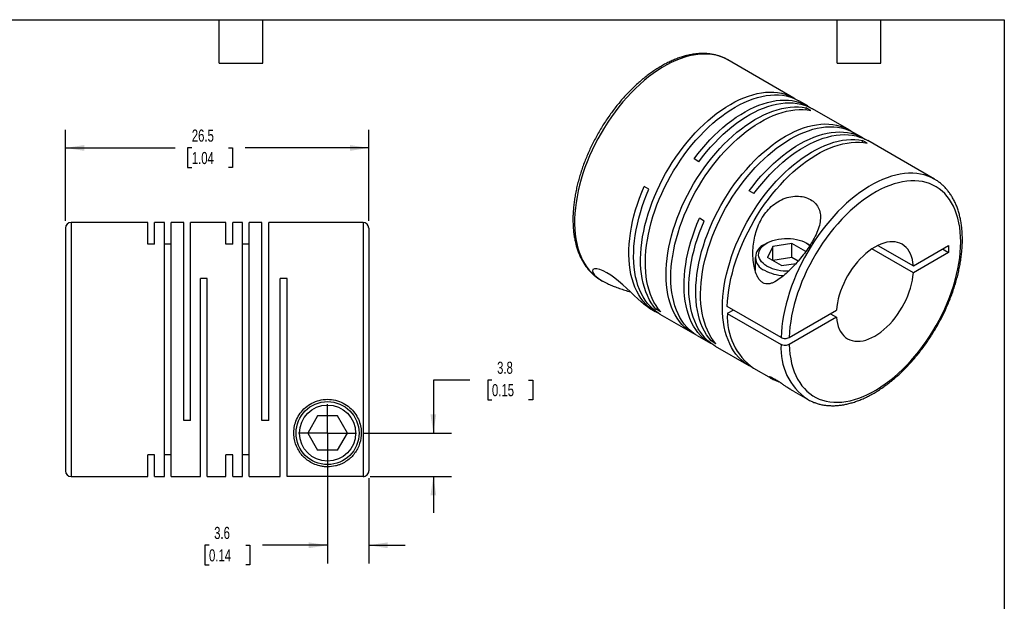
# Model space of a CAD drawing. Header units: millimetres. Extents: x 3 to 137, y 3 to 105.
# Tile 3 of 3: x 51 to 137, y 54 to 105. Entities that reach past the tile are written whole.
import ezdxf

# ---------------------------------------------------------------- set-up
doc = ezdxf.new("R2010")
doc.units = ezdxf.units.MM
doc.header["$LTSCALE"] = 0.5
doc.linetypes.add('SLD-Center', pattern=[19.05, 15.24, -1.27, 1.27, -1.27])
doc.linetypes.add('SLD-Solid', pattern=[0])
doc.layers.add('CENTER', color=40, linetype='SLD-Center')
doc.layers.add('DIMENSIONS', color=140, linetype='SLD-Solid', lineweight=25)
doc.layers.add('TEXT', color=140, linetype='SLD-Solid', lineweight=25)
doc.styles.add('SLDTEXTSTYLE0', font='TXT', dxfattribs={"width": 0.7})
doc.dimstyles.new('SLDDIMSTYLE1', dxfattribs={"dimtxt": 1.079004, "dimasz": 1.651, "dimexe": 0, "dimexo": 0.0625, "dimgap": 0.269751, "dimtad": 0, "dimtih": 1, "dimtoh": 1, "dimdec": 1, "dimrnd": 1e-09, "dimzin": 12, "dimdsep": 46, "dimtxsty": 'SLDTEXTSTYLE0', "dimsah": 1, "dimcen": 0.09, "dimadec": 0, "dimazin": 3, "dimtfac": 1, "dimtdec": 1, "dimtmove": 0, "dimatfit": 0, "dimfxl": 0, "dimfrac": 2, "dimtolj": 1, "dimtzin": 12, "dimarcsym": 0})
doc.dimstyles.new('SLDDIMSTYLE2', dxfattribs={"dimtxt": 1.079004, "dimasz": 1.651, "dimexe": 0, "dimexo": 0.0625, "dimgap": 0.269751, "dimtad": 0, "dimtih": 1, "dimtoh": 1, "dimdec": 1, "dimrnd": 1e-09, "dimzin": 12, "dimdsep": 46, "dimtxsty": 'SLDTEXTSTYLE0', "dimsah": 1, "dimcen": 0.09, "dimadec": 0, "dimazin": 3, "dimtfac": 1, "dimtdec": 1, "dimtofl": 0, "dimtmove": 0, "dimatfit": 3, "dimfxl": 0, "dimfrac": 2, "dimtolj": 1, "dimtzin": 12, "dimarcsym": 0})

# ---------------------------------------------------------------- blocks, each defined once
blk = doc.blocks.new('_D_5')
at = {"layer": 'DIMENSIONS'}
for p, q in [((77.407, 68.033), (77.407, 57.282)), ((81.007, 64.74), (81.007, 57.282)), ((67.05, 58.869), (66.688, 58.869)), ((66.688, 58.869), (66.688, 57.154)), ((70.257, 58.869), (70.619, 58.869)), ((70.619, 58.869), (70.619, 57.154)), ((77.407, 58.869), (71.719, 58.869)), ((81.007, 58.869), (84.182, 58.869)), ((66.688, 57.154), (67.05, 57.154)), ((70.619, 57.154), (70.257, 57.154))]:
    blk.add_line(p, q, dxfattribs=at)
for points in [[(77.407, 58.869), (75.756, 59.123), (75.756, 58.615)], [(81.007, 58.869), (82.658, 58.615), (82.658, 59.123)]]:
    blk.add_solid(points, dxfattribs=at)
at = {"layer": 'DIMENSIONS', "char_height": 1.0583, "attachment_point": 1, "style": 'SLDTEXTSTYLE0'}
for s, insert in [('3.6', (67.499, 60.475)), ('0.14', (67.05, 58.518))]:
    blk.add_mtext(s, dxfattribs=dict(at, insert=insert))
blk = doc.blocks.new('_D_6')
at = {"layer": 'DIMENSIONS'}
for p, q in [((89.822, 73.299), (86.647, 73.299)), ((86.647, 73.299), (86.647, 68.668)), ((91.768, 73.299), (91.406, 73.299)), ((91.406, 73.299), (91.406, 71.584)), ((94.974, 73.299), (95.337, 73.299)), ((95.337, 73.299), (95.337, 71.584)), ((91.406, 71.584), (91.768, 71.584)), ((95.337, 71.584), (94.974, 71.584)), ((80.582, 68.668), (88.235, 68.668)), ((81.142, 64.874), (88.235, 64.874)), ((86.647, 64.874), (86.647, 61.699))]:
    blk.add_line(p, q, dxfattribs=at)
for points in [[(86.647, 68.668), (86.901, 70.319), (86.393, 70.319)], [(86.647, 64.874), (86.393, 63.223), (86.901, 63.223)]]:
    blk.add_solid(points, dxfattribs=at)
at = {"layer": 'DIMENSIONS', "char_height": 1.0583, "attachment_point": 1, "style": 'SLDTEXTSTYLE0'}
for s, insert in [('3.8', (92.217, 74.905)), ('0.15', (91.768, 72.948))]:
    blk.add_mtext(s, dxfattribs=dict(at, insert=insert))
blk = doc.blocks.new('_D_7')
at = {"layer": 'DIMENSIONS'}
for p, q in [((54.507, 87.203), (54.507, 95.16)), ((81.007, 87.203), (81.007, 95.16)), ((54.507, 93.573), (64.083, 93.573)), ((65.546, 93.573), (65.183, 93.573)), ((65.183, 93.573), (65.183, 91.858)), ((68.752, 93.573), (69.114, 93.573)), ((69.114, 93.573), (69.114, 91.858)), ((81.007, 93.573), (70.214, 93.573)), ((65.183, 91.858), (65.546, 91.858)), ((69.114, 91.858), (68.752, 91.858))]:
    blk.add_line(p, q, dxfattribs=at)
for points in [[(54.507, 93.573), (56.158, 93.319), (56.158, 93.827)], [(81.007, 93.573), (79.356, 93.827), (79.356, 93.319)]]:
    blk.add_solid(points, dxfattribs=at)
at = {"layer": 'DIMENSIONS', "char_height": 1.0583, "attachment_point": 1, "style": 'SLDTEXTSTYLE0'}
for s, insert in [('26.5', (65.546, 95.179)), ('1.04', (65.546, 93.222))]:
    blk.add_mtext(s, dxfattribs=dict(at, insert=insert))
blk = doc.blocks.new('SW_CENTERMARKSYMBOL_2')
at = {"layer": 'CENTER', "color": 0}
for q in [(0, 2.54), (-2.54, 0), (0, -2.54), (2.54, 0)]:
    blk.add_line((0, 0), q, dxfattribs=at)

msp = doc.modelspace()

# ---------------------------------------------------------------- linework, layer by layer
for p, q in [((118.15, 97.932), (112.387, 101.259)), ((119.352, 97.238), (118.567, 97.691)), ((119.629, 96.841), (119.212, 97.082)), ((119.212, 96.903), (119.212, 97.082)), ((122.972, 95.148), (119.769, 96.997)), ((124.174, 94.454), (123.389, 94.907)), ((124.557, 93.996), (124.14, 94.236)), ((124.14, 94.058), (124.14, 94.236)), ((130.418, 90.849), (124.592, 94.213)), ((109.835, 92.371), (109.418, 92.612)), ((130.418, 90.849), (130.408, 90.856)), ((105.482, 89.974), (105.065, 90.215)), ((114.658, 89.587), (114.241, 89.828)), ((61.707, 87.068), (55.007, 87.068)), ((55.007, 87.068), (55.007, 64.868)), ((61.707, 85.175), (61.707, 87.068)), ((63.157, 87.068), (62.297, 87.068)), ((62.297, 85.175), (62.297, 87.068)), ((63.157, 64.868), (63.157, 87.068)), ((64.857, 87.068), (63.747, 87.068)), ((63.747, 64.868), (63.747, 87.068)), ((64.857, 69.768), (64.857, 87.068)), ((68.527, 87.068), (65.447, 87.068)), ((65.447, 69.768), (65.447, 87.068)), ((68.527, 85.175), (68.527, 87.068)), ((69.977, 87.068), (69.117, 87.068)), ((69.117, 85.175), (69.117, 87.068)), ((69.977, 64.868), (69.977, 87.068)), ((71.677, 87.068), (70.567, 87.068)), ((70.567, 64.868), (70.567, 87.068)), ((71.677, 69.768), (71.677, 87.068)), ((80.507, 87.068), (72.267, 87.068)), ((72.267, 69.768), (72.267, 87.068)), ((80.507, 87.068), (80.507, 64.874)), ((110.304, 87.19), (109.887, 87.431)), ((54.507, 86.568), (54.507, 65.368)), ((81.007, 86.568), (81.007, 65.375)), ((62.297, 85.175), (61.707, 85.175)), ((63.747, 85.175), (63.157, 85.175)), ((69.117, 85.175), (68.527, 85.175)), ((70.567, 85.175), (69.977, 85.175)), ((115.782, 85.258), (115.57, 85.135)), ((117.963, 85.224), (116.29, 84.965)), ((119.174, 84.524), (117.963, 85.224)), ((117.963, 83.999), (117.963, 85.224)), ((119.459, 85.135), (119.247, 85.258)), ((116.29, 84.965), (115.842, 83.999)), ((116.29, 83.74), (116.29, 84.965)), ((119.459, 85.135), (119.558, 85.075)), ((128.579, 82.664), (124.956, 84.755)), ((125.487, 85.062), (128.579, 83.276)), ((128.579, 83.276), (131.657, 85.053)), ((131.657, 84.441), (128.579, 82.664)), ((131.126, 84.747), (131.657, 84.441)), ((131.657, 85.053), (131.657, 84.441)), ((114.765, 84.013), (114.765, 82.87)), ((117.066, 83.292), (115.842, 83.999)), ((117.963, 83.999), (116.29, 83.74)), ((117.066, 83.292), (118.33, 83.487)), ((118.504, 83.686), (117.963, 83.999)), ((114.751, 82.893), (114.765, 82.914)), ((66.897, 82.168), (66.307, 82.168)), ((66.307, 64.868), (66.307, 82.168)), ((66.897, 64.868), (66.897, 82.168)), ((73.867, 82.168), (73.277, 82.168)), ((73.277, 64.868), (73.277, 82.168)), ((73.867, 64.874), (73.867, 82.168)), ((101.288, 82.032), (101.432, 81.949)), ((101.288, 82.032), (101.299, 82.026)), ((105.528, 79.584), (106.025, 79.297)), ((106.09, 79.498), (106.245, 79.587)), ((106.507, 79.257), (106.09, 79.498)), ((117.024, 77.014), (112.329, 79.725)), ((112.859, 79.418), (112.329, 79.112)), ((117.731, 77.014), (121.865, 79.4)), ((106.443, 79.057), (109.278, 77.42)), ((112.329, 79.112), (117.024, 76.402)), ((121.865, 78.788), (117.731, 76.402)), ((121.335, 79.094), (121.865, 78.788)), ((109.695, 77.179), (110.848, 76.513)), ((110.912, 76.714), (111.067, 76.803)), ((111.33, 76.473), (110.912, 76.714)), ((111.265, 76.273), (114.207, 74.575)), ((114.624, 74.334), (116.144, 73.456)), ((118.111, 72.321), (119.319, 71.623)), ((119.319, 71.623), (119.329, 71.617)), ((65.447, 69.768), (64.857, 69.768)), ((72.267, 69.768), (71.677, 69.768)), ((76.541, 70.168), (75.675, 68.668)), ((78.273, 70.168), (76.541, 70.168)), ((79.139, 68.668), (78.273, 70.168)), ((75.675, 68.668), (76.541, 67.168)), ((78.273, 67.168), (79.139, 68.668)), ((78.273, 67.168), (76.541, 67.168)), ((62.297, 66.761), (61.707, 66.761)), ((61.707, 64.868), (61.707, 66.761)), ((62.297, 64.868), (62.297, 66.761)), ((63.747, 66.761), (63.157, 66.761)), ((69.117, 66.761), (68.527, 66.761)), ((68.527, 64.868), (68.527, 66.761)), ((69.117, 64.868), (69.117, 66.761)), ((70.567, 66.761), (69.977, 66.761)), ((55.007, 64.868), (61.707, 64.868)), ((62.297, 64.868), (63.157, 64.868)), ((63.747, 64.868), (66.307, 64.868)), ((66.897, 64.868), (68.527, 64.868)), ((69.117, 64.868), (69.977, 64.868)), ((70.567, 64.868), (73.277, 64.868)), ((80.507, 64.874), (73.867, 64.874))]:
    msp.add_line(p, q)
at = {"flags": 128}
for points in [[(112.387, 101.259), (112.375, 101.265), (112.087, 101.414), (111.786, 101.537), (111.472, 101.636), (111.146, 101.709), (110.809, 101.756), (110.462, 101.777), (110.106, 101.773), (109.741, 101.742), (109.369, 101.686), (108.991, 101.605), (108.607, 101.497), (108.218, 101.365), (107.826, 101.208), (107.432, 101.026), (107.036, 100.821), (106.639, 100.592), (106.243, 100.34), (105.848, 100.066), (105.456, 99.771), (105.068, 99.454), (104.684, 99.118), (104.305, 98.763), (103.933, 98.389), (103.569, 97.999), (103.212, 97.592), (102.865, 97.17), (102.528, 96.734), (102.203, 96.285), (101.889, 95.824), (101.587, 95.352), (101.299, 94.871), (101.025, 94.382), (100.766, 93.885), (100.523, 93.383), (100.295, 92.877), (100.085, 92.367), (99.891, 91.856), (99.715, 91.344), (99.558, 90.833), (99.419, 90.323), (99.299, 89.818), (99.198, 89.316), (99.117, 88.821), (99.055, 88.333), (99.014, 87.854), (98.992, 87.384), (98.99, 86.925), (99.008, 86.478), (99.047, 86.045), (99.105, 85.625), (99.183, 85.221), (99.281, 84.833), (99.397, 84.463), (99.533, 84.111), (99.688, 83.779), (99.86, 83.466), (100.051, 83.174), (100.259, 82.904), (100.483, 82.657), (100.724, 82.432), (100.981, 82.231), (101.252, 82.053), (101.288, 82.032)], [(106.09, 79.498), (105.878, 79.76), (105.682, 80.043), (105.505, 80.348), (105.345, 80.673), (105.203, 81.017), (105.081, 81.379), (104.977, 81.76), (104.893, 82.156), (104.828, 82.569), (104.783, 82.995), (104.757, 83.436), (104.752, 83.889), (104.766, 84.352), (104.8, 84.826), (104.854, 85.309), (104.928, 85.8), (105.021, 86.296), (105.133, 86.798), (105.264, 87.304), (105.413, 87.812), (105.581, 88.322), (105.766, 88.832), (105.969, 89.34), (106.189, 89.846), (106.425, 90.348), (106.676, 90.844), (106.942, 91.335), (107.223, 91.817), (107.518, 92.291), (107.825, 92.755), (108.144, 93.208), (108.475, 93.648), (108.816, 94.074), (109.166, 94.487), (109.526, 94.883), (109.893, 95.263), (110.267, 95.625), (110.646, 95.969), (111.031, 96.294), (111.42, 96.598), (111.812, 96.881), (112.205, 97.143), (112.6, 97.382), (112.995, 97.599), (113.389, 97.792), (113.78, 97.961), (114.169, 98.105), (114.554, 98.225), (114.934, 98.32), (115.308, 98.389), (115.675, 98.433), (116.034, 98.451), (116.385, 98.444), (116.726, 98.411), (117.056, 98.352), (117.376, 98.268), (117.683, 98.159), (117.977, 98.025), (118.258, 97.867), (118.354, 97.805)], [(106.507, 79.257), (106.295, 79.519), (106.1, 79.803), (105.922, 80.107), (105.762, 80.432), (105.621, 80.776), (105.498, 81.139), (105.394, 81.519), (105.31, 81.915), (105.245, 82.328), (105.2, 82.755), (105.175, 83.195), (105.169, 83.648), (105.183, 84.112), (105.217, 84.586), (105.271, 85.068), (105.345, 85.559), (105.438, 86.056), (105.55, 86.558), (105.681, 87.063), (105.83, 87.572), (105.998, 88.081), (106.184, 88.591), (106.386, 89.099), (106.606, 89.605), (106.842, 90.107), (107.093, 90.603), (107.36, 91.094), (107.64, 91.576), (107.935, 92.05), (108.242, 92.514), (108.561, 92.967), (108.892, 93.407), (109.233, 93.834), (109.584, 94.246), (109.943, 94.642), (110.31, 95.022), (110.684, 95.384), (111.064, 95.728), (111.448, 96.053), (111.837, 96.357), (112.229, 96.64), (112.623, 96.902), (113.017, 97.141), (113.412, 97.358), (113.806, 97.551), (114.198, 97.72), (114.586, 97.864), (114.971, 97.984), (115.351, 98.079), (115.725, 98.148), (116.092, 98.192), (116.451, 98.21), (116.802, 98.203), (117.143, 98.17), (117.473, 98.112), (117.793, 98.028), (118.1, 97.919), (118.394, 97.785), (118.567, 97.691)], [(109.418, 92.612), (109.751, 93.049), (110.094, 93.473), (110.447, 93.881), (110.808, 94.274), (111.177, 94.651), (111.552, 95.009), (111.933, 95.349), (112.319, 95.669), (112.708, 95.968), (113.101, 96.247), (113.495, 96.504), (113.889, 96.738), (114.284, 96.949), (114.677, 97.137), (115.069, 97.301), (115.457, 97.44), (115.84, 97.554), (116.219, 97.643), (116.591, 97.707), (116.957, 97.745), (117.314, 97.758), (117.663, 97.745), (118.002, 97.706), (118.33, 97.642), (118.647, 97.553), (118.951, 97.438), (119.242, 97.299), (119.52, 97.135), (119.557, 97.111)], [(109.835, 92.371), (110.168, 92.808), (110.512, 93.232), (110.864, 93.641), (111.225, 94.034), (111.594, 94.41), (111.969, 94.768), (112.35, 95.108), (112.736, 95.428), (113.126, 95.727), (113.518, 96.006), (113.912, 96.263), (114.307, 96.497), (114.701, 96.709), (115.095, 96.896), (115.486, 97.06), (115.874, 97.199), (116.258, 97.313), (116.636, 97.402), (117.009, 97.466), (117.374, 97.504), (117.732, 97.517), (118.08, 97.504), (118.419, 97.465), (118.747, 97.401), (119.064, 97.312), (119.368, 97.197), (119.66, 97.058), (119.769, 96.997)], [(109.491, 77.306), (109.387, 77.359), (109.11, 77.523), (108.847, 77.711), (108.599, 77.922), (108.366, 78.157), (108.15, 78.414), (107.951, 78.693), (107.77, 78.993), (107.606, 79.313), (107.46, 79.653), (107.334, 80.012), (107.226, 80.388), (107.137, 80.781), (107.068, 81.19), (107.018, 81.614), (106.989, 82.052), (106.979, 82.502), (106.989, 82.963), (107.018, 83.435), (107.068, 83.916), (107.137, 84.405), (107.226, 84.9), (107.334, 85.401), (107.46, 85.906), (107.606, 86.414), (107.77, 86.924), (107.951, 87.433), (108.15, 87.942), (108.366, 88.449), (108.599, 88.951), (108.847, 89.449), (109.11, 89.941), (109.387, 90.426), (109.679, 90.902), (109.983, 91.368), (110.3, 91.823), (110.628, 92.266), (110.967, 92.696), (111.316, 93.111), (111.673, 93.511), (112.038, 93.895), (112.411, 94.261), (112.79, 94.609), (113.173, 94.938), (113.561, 95.247), (113.952, 95.535), (114.346, 95.801), (114.74, 96.046), (115.135, 96.267), (115.529, 96.465), (115.922, 96.64), (116.311, 96.789), (116.697, 96.915), (117.078, 97.015), (117.453, 97.09), (117.822, 97.14), (118.183, 97.164), (118.535, 97.162), (118.879, 97.135), (119.212, 97.082)], [(109.695, 77.179), (109.527, 77.282), (109.264, 77.47), (109.016, 77.682), (108.784, 77.916), (108.568, 78.173), (108.369, 78.452), (108.187, 78.752), (108.023, 79.073), (107.878, 79.413), (107.751, 79.771), (107.643, 80.147), (107.554, 80.541), (107.485, 80.95), (107.436, 81.373), (107.406, 81.811), (107.396, 82.261), (107.406, 82.722), (107.436, 83.194), (107.485, 83.675), (107.554, 84.164), (107.643, 84.66), (107.751, 85.161), (107.878, 85.666), (108.023, 86.173), (108.187, 86.683), (108.369, 87.193), (108.568, 87.701), (108.784, 88.208), (109.016, 88.711), (109.264, 89.208), (109.527, 89.7), (109.805, 90.185), (110.096, 90.661), (110.401, 91.127), (110.717, 91.582), (111.045, 92.025), (111.384, 92.455), (111.733, 92.87), (112.09, 93.27), (112.456, 93.654), (112.828, 94.02), (113.207, 94.368), (113.591, 94.697), (113.979, 95.006), (114.37, 95.294), (114.763, 95.56), (115.158, 95.805), (115.552, 96.026), (115.946, 96.224), (116.339, 96.399), (116.728, 96.549), (117.114, 96.674), (117.495, 96.774), (117.87, 96.849), (118.239, 96.899), (118.6, 96.923), (118.953, 96.921), (119.296, 96.894), (119.629, 96.841)], [(110.912, 76.714), (110.7, 76.976), (110.505, 77.259), (110.327, 77.564), (110.167, 77.889), (110.026, 78.233), (109.903, 78.595), (109.8, 78.976), (109.715, 79.372), (109.65, 79.785), (109.605, 80.212), (109.58, 80.652), (109.574, 81.105), (109.589, 81.569), (109.623, 82.042), (109.677, 82.525), (109.75, 83.016), (109.843, 83.513), (109.955, 84.014), (110.086, 84.52), (110.236, 85.029), (110.403, 85.538), (110.589, 86.048), (110.792, 86.556), (111.011, 87.062), (111.247, 87.564), (111.499, 88.06), (111.765, 88.551), (112.046, 89.033), (112.34, 89.507), (112.647, 89.971), (112.967, 90.424), (113.297, 90.864), (113.638, 91.29), (113.989, 91.703), (114.348, 92.099), (114.715, 92.479), (115.089, 92.841), (115.469, 93.185), (115.854, 93.51), (116.242, 93.814), (116.634, 94.097), (117.028, 94.359), (117.423, 94.598), (117.817, 94.815), (118.211, 95.008), (118.603, 95.177), (118.992, 95.321), (119.376, 95.441), (119.756, 95.536), (120.13, 95.605), (120.497, 95.649), (120.857, 95.667), (121.207, 95.66), (121.548, 95.627), (121.879, 95.568), (122.198, 95.485), (122.505, 95.375), (122.8, 95.241), (123.08, 95.083), (123.177, 95.021)], [(111.33, 76.473), (111.117, 76.735), (110.922, 77.019), (110.744, 77.323), (110.585, 77.648), (110.443, 77.992), (110.32, 78.355), (110.217, 78.735), (110.132, 79.131), (110.068, 79.544), (110.022, 79.971), (109.997, 80.411), (109.991, 80.864), (110.006, 81.328), (110.04, 81.802), (110.094, 82.284), (110.167, 82.775), (110.26, 83.272), (110.372, 83.774), (110.503, 84.279), (110.653, 84.788), (110.821, 85.297), (111.006, 85.807), (111.209, 86.315), (111.428, 86.821), (111.664, 87.323), (111.916, 87.819), (112.182, 88.31), (112.463, 88.793), (112.757, 89.266), (113.064, 89.73), (113.384, 90.183), (113.714, 90.623), (114.055, 91.05), (114.406, 91.462), (114.765, 91.858), (115.132, 92.238), (115.506, 92.601), (115.886, 92.944), (116.271, 93.269), (116.66, 93.573), (117.051, 93.856), (117.445, 94.118), (117.84, 94.357), (118.235, 94.574), (118.628, 94.767), (119.02, 94.936), (119.409, 95.08), (119.794, 95.2), (120.173, 95.295), (120.547, 95.364), (120.914, 95.408), (121.274, 95.426), (121.624, 95.419), (121.965, 95.386), (122.296, 95.328), (122.615, 95.244), (122.922, 95.135), (123.217, 95.001), (123.389, 94.907)], [(114.241, 89.828), (114.574, 90.265), (114.917, 90.689), (115.269, 91.098), (115.631, 91.49), (115.999, 91.867), (116.375, 92.225), (116.756, 92.565), (117.141, 92.885), (117.531, 93.184), (117.923, 93.463), (118.317, 93.72), (118.712, 93.954), (119.107, 94.165), (119.5, 94.353), (119.891, 94.517), (120.279, 94.656), (120.663, 94.77), (121.041, 94.859), (121.414, 94.923), (121.779, 94.961), (122.137, 94.974), (122.485, 94.961), (122.824, 94.922), (123.152, 94.858), (123.469, 94.769), (123.773, 94.654), (124.065, 94.515), (124.343, 94.351), (124.379, 94.327)], [(114.658, 89.587), (114.991, 90.024), (115.334, 90.448), (115.687, 90.857), (116.048, 91.25), (116.416, 91.626), (116.792, 91.984), (117.173, 92.324), (117.559, 92.644), (117.948, 92.944), (118.34, 93.222), (118.734, 93.479), (119.129, 93.713), (119.524, 93.925), (119.917, 94.112), (120.308, 94.276), (120.696, 94.415), (121.08, 94.529), (121.459, 94.618), (121.831, 94.682), (122.197, 94.72), (122.554, 94.733), (122.903, 94.72), (123.241, 94.681), (123.57, 94.617), (123.886, 94.528), (124.191, 94.413), (124.482, 94.274), (124.592, 94.213)], [(114.419, 74.461), (114.316, 74.514), (114.038, 74.678), (113.775, 74.866), (113.527, 75.077), (113.295, 75.312), (113.079, 75.569), (112.88, 75.848), (112.698, 76.148), (112.535, 76.468), (112.389, 76.808), (112.262, 77.167), (112.154, 77.543), (112.066, 77.936), (111.996, 78.345), (111.947, 78.769), (111.917, 79.207), (111.907, 79.657), (111.917, 80.118), (111.947, 80.59), (111.996, 81.071), (112.066, 81.56), (112.154, 82.055), (112.262, 82.556), (112.389, 83.061), (112.535, 83.569), (112.698, 84.079), (112.88, 84.588), (113.079, 85.097), (113.295, 85.603), (113.527, 86.106), (113.775, 86.604), (114.038, 87.096), (114.316, 87.58), (114.607, 88.056), (114.912, 88.522), (115.229, 88.978), (115.557, 89.421), (115.896, 89.85), (116.244, 90.266), (116.602, 90.666), (116.967, 91.05), (117.339, 91.416), (117.718, 91.764), (118.102, 92.093), (118.49, 92.402), (118.881, 92.69), (119.274, 92.956), (119.669, 93.2), (120.064, 93.422), (120.458, 93.62), (120.85, 93.794), (121.24, 93.944), (121.625, 94.07), (122.006, 94.17), (122.382, 94.245), (122.75, 94.294), (123.111, 94.318), (123.464, 94.317), (123.807, 94.289), (124.14, 94.236)], [(112.329, 79.725), (112.352, 80.197), (112.396, 80.679), (112.46, 81.169), (112.543, 81.667), (112.646, 82.17), (112.769, 82.678), (112.91, 83.189), (113.07, 83.702), (113.249, 84.216), (113.445, 84.729), (113.658, 85.24), (113.888, 85.748), (114.135, 86.251), (114.397, 86.748), (114.673, 87.238), (114.964, 87.72), (115.269, 88.191), (115.585, 88.652), (115.914, 89.101), (116.254, 89.537), (116.603, 89.958), (116.962, 90.364), (117.329, 90.753), (117.704, 91.125), (118.085, 91.478), (118.471, 91.812), (118.861, 92.126), (119.255, 92.418), (119.652, 92.689), (120.049, 92.938), (120.447, 93.163), (120.844, 93.365), (121.24, 93.542), (121.633, 93.695), (122.022, 93.823), (122.406, 93.925), (122.784, 94.002), (123.156, 94.052), (123.52, 94.077), (123.876, 94.076), (124.222, 94.049), (124.557, 93.996)], [(130.408, 90.856), (130.143, 90.993), (129.843, 91.119), (129.53, 91.219), (129.205, 91.294), (128.869, 91.344), (128.523, 91.367), (128.168, 91.365), (127.804, 91.337), (127.432, 91.283), (127.054, 91.203), (126.671, 91.098), (126.282, 90.968), (125.891, 90.813), (125.496, 90.633), (125.1, 90.43), (124.704, 90.203), (124.308, 89.953), (123.913, 89.681), (123.52, 89.387), (123.132, 89.073), (122.747, 88.738), (122.368, 88.384), (121.996, 88.012), (121.63, 87.623), (121.273, 87.218), (120.925, 86.797), (120.588, 86.362), (120.261, 85.914), (119.946, 85.454), (119.643, 84.983), (119.354, 84.503), (119.079, 84.014), (118.819, 83.518), (118.574, 83.017), (118.345, 82.51), (118.133, 82.001), (117.938, 81.49), (117.761, 80.978), (117.602, 80.466), (117.461, 79.957), (117.339, 79.451), (117.237, 78.949), (117.154, 78.454), (117.091, 77.965), (117.048, 77.485), (117.024, 77.014)], [(117.731, 76.402), (117.755, 75.968), (117.799, 75.548), (117.863, 75.143), (117.946, 74.754), (118.049, 74.381), (118.171, 74.026), (118.312, 73.69), (118.471, 73.374), (118.649, 73.078), (118.844, 72.804), (119.057, 72.551), (119.285, 72.321), (119.53, 72.115), (119.79, 71.933), (120.065, 71.774), (120.353, 71.641), (120.654, 71.533), (120.968, 71.45), (121.293, 71.393), (121.629, 71.362), (121.974, 71.357), (122.328, 71.377), (122.689, 71.424), (123.058, 71.496), (123.432, 71.594), (123.811, 71.717), (124.194, 71.865), (124.579, 72.038), (124.967, 72.235), (125.355, 72.455), (125.742, 72.698), (126.129, 72.964), (126.512, 73.251), (126.893, 73.559), (127.269, 73.887), (127.639, 74.234), (128.003, 74.6), (128.359, 74.983), (128.707, 75.382), (129.046, 75.796), (129.375, 76.224), (129.692, 76.665), (129.997, 77.117), (130.29, 77.581), (130.569, 78.053), (130.833, 78.533), (131.083, 79.02), (131.317, 79.513), (131.535, 80.01), (131.735, 80.509), (131.918, 81.01), (132.084, 81.51), (132.231, 82.01), (132.359, 82.507), (132.468, 83), (132.557, 83.487), (132.627, 83.968), (132.677, 84.441), (132.707, 84.906), (132.717, 85.359), (132.707, 85.801), (132.677, 86.231), (132.627, 86.646), (132.557, 87.046), (132.468, 87.431), (132.359, 87.798), (132.231, 88.147), (132.084, 88.476), (131.918, 88.786), (131.735, 89.076), (131.535, 89.343), (131.317, 89.589), (131.083, 89.811), (130.833, 90.01), (130.569, 90.185), (130.29, 90.335), (129.997, 90.46), (129.692, 90.56), (129.375, 90.635), (129.046, 90.684), (128.707, 90.707), (128.359, 90.704), (128.003, 90.675), (127.639, 90.62), (127.269, 90.54), (126.893, 90.434), (126.512, 90.303), (126.129, 90.147), (125.742, 89.967), (125.355, 89.763), (124.967, 89.535), (124.579, 89.285), (124.194, 89.012), (123.811, 88.718), (123.432, 88.404), (123.058, 88.069), (122.689, 87.716), (122.328, 87.345), (121.974, 86.957), (121.629, 86.553), (121.293, 86.135), (120.968, 85.703), (120.654, 85.258), (120.353, 84.802), (120.065, 84.335), (119.79, 83.86), (119.53, 83.378), (119.285, 82.889), (119.057, 82.395), (118.844, 81.897), (118.649, 81.397), (118.471, 80.896), (118.312, 80.396), (118.171, 79.897), (118.049, 79.401), (117.946, 78.91), (117.863, 78.424), (117.799, 77.946), (117.755, 77.475), (117.731, 77.014)], [(106.238, 79.184), (105.975, 79.327), (105.704, 79.506), (105.447, 79.709), (105.207, 79.936), (104.982, 80.186), (104.775, 80.459), (104.585, 80.753), (104.413, 81.068), (104.259, 81.403), (104.125, 81.758), (104.009, 82.131), (103.913, 82.521), (103.836, 82.928), (103.78, 83.35), (103.743, 83.787), (103.727, 84.237), (103.731, 84.698), (103.755, 85.171), (103.799, 85.653), (103.863, 86.144), (103.947, 86.641), (104.05, 87.145), (104.173, 87.653), (104.315, 88.164), (104.475, 88.677), (104.654, 89.191), (104.851, 89.704), (105.065, 90.215)], [(106.443, 79.057), (106.334, 79.122), (106.068, 79.304), (105.817, 79.511), (105.581, 79.74), (105.361, 79.992), (105.158, 80.267), (104.973, 80.562), (104.805, 80.878), (104.656, 81.214), (104.525, 81.568), (104.412, 81.941), (104.32, 82.33), (104.246, 82.736), (104.192, 83.156), (104.158, 83.591), (104.144, 84.038), (104.149, 84.497), (104.175, 84.967), (104.22, 85.446), (104.285, 85.933), (104.369, 86.428), (104.473, 86.927), (104.595, 87.432), (104.737, 87.939), (104.897, 88.448), (105.074, 88.958), (105.269, 89.467), (105.482, 89.974)], [(111.06, 76.4), (111.02, 76.42), (110.74, 76.578), (110.473, 76.761), (110.222, 76.968), (109.986, 77.197), (109.766, 77.449), (109.564, 77.723), (109.378, 78.019), (109.21, 78.335), (109.061, 78.671), (108.93, 79.025), (108.818, 79.398), (108.725, 79.787), (108.651, 80.193), (108.597, 80.613), (108.563, 81.048), (108.549, 81.495), (108.555, 81.954), (108.58, 82.424), (108.625, 82.903), (108.69, 83.39), (108.774, 83.884), (108.878, 84.384), (109.001, 84.888), (109.142, 85.396), (109.302, 85.905), (109.48, 86.415), (109.675, 86.924), (109.887, 87.431)], [(111.265, 76.273), (111.157, 76.338), (110.89, 76.52), (110.639, 76.727), (110.403, 76.956), (110.184, 77.208), (109.981, 77.483), (109.795, 77.778), (109.628, 78.094), (109.478, 78.43), (109.347, 78.784), (109.235, 79.157), (109.142, 79.546), (109.069, 79.952), (109.015, 80.372), (108.98, 80.807), (108.966, 81.254), (108.972, 81.713), (108.997, 82.183), (109.042, 82.662), (109.107, 83.149), (109.192, 83.644), (109.295, 84.143), (109.418, 84.648), (109.559, 85.155), (109.719, 85.664), (109.897, 86.174), (110.092, 86.683), (110.304, 87.19)], [(115.782, 83.258), (115.605, 83.372), (115.45, 83.496), (115.32, 83.629), (115.215, 83.77), (115.137, 83.916), (115.087, 84.067), (115.066, 84.22), (115.073, 84.373), (115.109, 84.524), (115.173, 84.673), (115.264, 84.817), (115.382, 84.954), (115.525, 85.083), (115.691, 85.202), (115.879, 85.311), (116.085, 85.407), (116.309, 85.489), (116.546, 85.557), (116.795, 85.61), (117.053, 85.647), (117.316, 85.668), (117.581, 85.672), (117.845, 85.659), (118.106, 85.63), (118.359, 85.585), (118.603, 85.525), (118.834, 85.45), (119.05, 85.36), (119.247, 85.258), (119.424, 85.144), (119.546, 85.048)], [(128.579, 83.276), (128.548, 83.562), (128.496, 83.831), (128.425, 84.084), (128.333, 84.317), (128.222, 84.53), (128.093, 84.722), (127.946, 84.891), (127.782, 85.036), (127.603, 85.157), (127.409, 85.252), (127.201, 85.321), (126.981, 85.364), (126.751, 85.38), (126.511, 85.369), (126.263, 85.331), (126.008, 85.267), (125.749, 85.177), (125.486, 85.062), (125.222, 84.921), (124.958, 84.757), (124.695, 84.569), (124.436, 84.36), (124.182, 84.13), (123.934, 83.881), (123.693, 83.615), (123.463, 83.333), (123.243, 83.036), (123.035, 82.727), (122.841, 82.408), (122.662, 82.08), (122.498, 81.746), (122.351, 81.407), (122.222, 81.066), (122.111, 80.725), (122.02, 80.386), (121.948, 80.051), (121.896, 79.722), (121.865, 79.4)], [(105.529, 79.585), (105.515, 79.592), (105.357, 79.692), (105.187, 79.813), (105, 79.961), (104.799, 80.131), (104.506, 80.394), (104.18, 80.699), (103.866, 80.998), (103.525, 81.318), (103.189, 81.623), (102.835, 81.927), (102.49, 82.201), (102.14, 82.452), (101.807, 82.66), (101.488, 82.827), (101.195, 82.944), (100.94, 83.005), (100.731, 83.009), (100.594, 82.951), (100.542, 82.848), (100.57, 82.705), (100.634, 82.593), (100.732, 82.473), (100.866, 82.343), (101.031, 82.21), (101.031, 82.21)], [(121.865, 78.788), (121.896, 78.503), (121.948, 78.233), (122.02, 77.981), (122.111, 77.747), (122.222, 77.534), (122.351, 77.342), (122.498, 77.173), (122.662, 77.028), (122.841, 76.908), (123.035, 76.812), (123.243, 76.743), (123.463, 76.701), (123.693, 76.685), (123.934, 76.696), (124.182, 76.733), (124.436, 76.797), (124.695, 76.887), (124.958, 77.003), (125.222, 77.143), (125.486, 77.308), (125.749, 77.495), (126.008, 77.705), (126.263, 77.934), (126.511, 78.183), (126.751, 78.45), (126.981, 78.732), (127.201, 79.028), (127.409, 79.337), (127.603, 79.657), (127.782, 79.984), (127.946, 80.318), (128.093, 80.657), (128.222, 80.998), (128.333, 81.339), (128.425, 81.678), (128.496, 82.014), (128.548, 82.343), (128.579, 82.664)]]:
    msp.add_lwpolyline(points, dxfattribs=at)
for radius in [2.75, 2.45]:
    msp.add_circle((77.407, 68.668), radius)
for centre, radius, start, end in [((55.007, 86.568), 0.5, 90, 180), ((80.507, 86.568), 0.5, 0, 90), ((115.999, 84.013), 1.202, 110.94412, 249.072), ((117.381, 86.223), 3.793, 241.48699, 268.17955), ((117.475, 86.481), 3.641, 242.29132, 273.85711), ((117.814, 78.806), 5.493, 176.8035, 234.50179), ((122.384, 76.036), 5.373, 176.09232, 235.21297), ((55.007, 65.368), 0.5, 180, 270)]:
    msp.add_arc(centre, radius, start, end)
for points, knots in [([(112.39, 101.253), (112.348, 101.278), (112.214, 101.359), (111.975, 101.47), (111.675, 101.587), (111.364, 101.68), (111.043, 101.751), (110.713, 101.799), (110.373, 101.823), (110.025, 101.823), (109.669, 101.801), (109.307, 101.754), (108.939, 101.684), (108.566, 101.59), (108.189, 101.473), (107.809, 101.333), (107.426, 101.17), (107.043, 100.986), (106.66, 100.779), (106.278, 100.552), (105.897, 100.304), (105.519, 100.036), (105.144, 99.749), (104.773, 99.444), (104.407, 99.121), (104.047, 98.782), (103.694, 98.426), (103.347, 98.055), (103.009, 97.669), (102.68, 97.27), (102.36, 96.858), (102.05, 96.435), (101.751, 96.001), (101.463, 95.557), (101.188, 95.104), (100.925, 94.644), (100.675, 94.176), (100.44, 93.703), (100.219, 93.226), (100.012, 92.744), (99.821, 92.261), (99.646, 91.776), (99.487, 91.29), (99.345, 90.805), (99.22, 90.322), (99.112, 89.841), (99.021, 89.364), (98.949, 88.893), (98.895, 88.427), (98.858, 87.968), (98.841, 87.517), (98.842, 87.074), (98.861, 86.642), (98.9, 86.221), (98.957, 85.812), (99.033, 85.416), (99.128, 85.034), (99.241, 84.667), (99.372, 84.316), (99.522, 83.983), (99.689, 83.667), (99.872, 83.37), (100.073, 83.093), (100.288, 82.837), (100.519, 82.601), (100.764, 82.386), (101.024, 82.196), (101.203, 82.076), (101.299, 82.026), (101.301, 82.025)], [0, 0, 0, 0, 0.006853, 0.021597, 0.036345, 0.051119, 0.065938, 0.080818, 0.095772, 0.110803, 0.125912, 0.141094, 0.156342, 0.171646, 0.186994, 0.202376, 0.217782, 0.233203, 0.248633, 0.264065, 0.279496, 0.294922, 0.310341, 0.325753, 0.341158, 0.356554, 0.371942, 0.387324, 0.402699, 0.418068, 0.433432, 0.448792, 0.464148, 0.479502, 0.494855, 0.510208, 0.525561, 0.540915, 0.556271, 0.57163, 0.586994, 0.602362, 0.617736, 0.633117, 0.648505, 0.663902, 0.679308, 0.694724, 0.710149, 0.725584, 0.741028, 0.756479, 0.771937, 0.787397, 0.802855, 0.818303, 0.833734, 0.849139, 0.864507, 0.879826, 0.895085, 0.910273, 0.925382, 0.940409, 0.955355, 0.970227, 0.985038, 0.999806, 1, 1, 1, 1]), ([(119.331, 71.619), (119.393, 71.584), (119.547, 71.496), (119.807, 71.38), (120.11, 71.269), (120.423, 71.181), (120.747, 71.116), (121.08, 71.075), (121.422, 71.057), (121.772, 71.062), (122.129, 71.091), (122.493, 71.144), (122.863, 71.22), (123.237, 71.32), (123.615, 71.443), (123.996, 71.589), (124.378, 71.757), (124.761, 71.947), (125.144, 72.159), (125.526, 72.392), (125.907, 72.645), (126.284, 72.918), (126.658, 73.209), (127.027, 73.519), (127.392, 73.846), (127.75, 74.19), (128.102, 74.55), (128.446, 74.925), (128.782, 75.314), (129.109, 75.717), (129.427, 76.132), (129.734, 76.558), (130.03, 76.995), (130.315, 77.441), (130.587, 77.896), (130.846, 78.358), (131.092, 78.827), (131.324, 79.301), (131.542, 79.78), (131.744, 80.262), (131.931, 80.746), (132.102, 81.231), (132.257, 81.717), (132.395, 82.202), (132.515, 82.684), (132.619, 83.164), (132.705, 83.639), (132.773, 84.11), (132.822, 84.574), (132.854, 85.031), (132.867, 85.48), (132.861, 85.92), (132.836, 86.349), (132.793, 86.767), (132.731, 87.173), (132.65, 87.566), (132.551, 87.944), (132.433, 88.307), (132.297, 88.653), (132.143, 88.982), (131.972, 89.293), (131.783, 89.585), (131.579, 89.857), (131.359, 90.108), (131.125, 90.338), (130.876, 90.546), (130.637, 90.72), (130.475, 90.814), (130.405, 90.854)], [0, 0, 0, 0, 0.009802, 0.024559, 0.039325, 0.054122, 0.06897, 0.083882, 0.098869, 0.113934, 0.129076, 0.144291, 0.159568, 0.174898, 0.19027, 0.205673, 0.221098, 0.236537, 0.251982, 0.267429, 0.282872, 0.298311, 0.313743, 0.329167, 0.344583, 0.359992, 0.375393, 0.390787, 0.406174, 0.421556, 0.436933, 0.452306, 0.467676, 0.483044, 0.498411, 0.513778, 0.529145, 0.544514, 0.559885, 0.575259, 0.590638, 0.606022, 0.621412, 0.636809, 0.652214, 0.667627, 0.68305, 0.698482, 0.713924, 0.729375, 0.744836, 0.760303, 0.775776, 0.791251, 0.80672, 0.822179, 0.837619, 0.85303, 0.868401, 0.88372, 0.898975, 0.914157, 0.929259, 0.944279, 0.959218, 0.974087, 0.988899, 1, 1, 1, 1]), ([(115.429, 81.796), (115.6, 81.697), (115.786, 81.676), (116.055, 81.717), (116.145, 81.742), (116.32, 81.807), (116.406, 81.847), (116.662, 81.983), (116.827, 82.095), (117.15, 82.338), (117.309, 82.472), (117.781, 82.898), (118.095, 83.22), (118.7, 83.902), (118.993, 84.265), (119.547, 85.042), (119.798, 85.442), (120.109, 86.072), (120.199, 86.282), (120.344, 86.701), (120.4, 86.913), (120.464, 87.323), (120.473, 87.525), (120.439, 87.909), (120.396, 88.09), (120.253, 88.429), (120.155, 88.583), (119.908, 88.856), (119.758, 88.975), (119.421, 89.167), (119.229, 89.242), (118.823, 89.341), (118.609, 89.365), (118.161, 89.362), (117.935, 89.333), (117.488, 89.227), (117.263, 89.146), (116.838, 88.943), (116.637, 88.819), (116.255, 88.532), (116.079, 88.37), (115.758, 88.022), (115.612, 87.834), (115.349, 87.435), (115.235, 87.229), (114.936, 86.595), (114.792, 86.149), (114.603, 85.219), (114.56, 84.752), (114.568, 84.05), (114.583, 83.816), (114.643, 83.347), (114.687, 83.117), (114.812, 82.67), (114.894, 82.45), (115.06, 82.16), (115.123, 82.069), (115.266, 81.911), (115.343, 81.845), (115.429, 81.796)], [0, 0, 0, 0, 0.03125, 0.03125, 0.046875, 0.046875, 0.0625, 0.0625, 0.09375, 0.09375, 0.125, 0.125, 0.1875, 0.1875, 0.25, 0.25, 0.3125, 0.3125, 0.34375, 0.34375, 0.375, 0.375, 0.40625, 0.40625, 0.4375, 0.4375, 0.46875, 0.46875, 0.5, 0.5, 0.53125, 0.53125, 0.5625, 0.5625, 0.59375, 0.59375, 0.625, 0.625, 0.65625, 0.65625, 0.6875, 0.6875, 0.71875, 0.71875, 0.75, 0.75, 0.8125, 0.8125, 0.875, 0.875, 0.90625, 0.90625, 0.9375, 0.9375, 0.96875, 0.96875, 0.984375, 0.984375, 1, 1, 1, 1]), ([(101.031, 82.21), (101.148, 82.129), (101.386, 81.965), (101.808, 81.744), (102.239, 81.552), (102.666, 81.384), (103.127, 81.223), (103.528, 81.095), (103.783, 81.022), (103.866, 80.998)], [0, 0, 0, 0, 0.178852, 0.361026, 0.501234, 0.64146, 0.785879, 0.930287, 1, 1, 1, 1]), ([(117.024, 77.014), (117.118, 76.96), (117.247, 76.93), (117.508, 76.93), (117.638, 76.96), (117.731, 77.014)], [0, 0, 0, 0, 0.5, 0.5, 1, 1, 1, 1]), ([(117.731, 76.402), (117.638, 76.348), (117.508, 76.317), (117.248, 76.317), (117.118, 76.348), (117.024, 76.402)], [0, 0, 0, 0, 0.5, 0.5, 1, 1, 1, 1]), ([(116.454, 73.385), (116.416, 73.407), (116.34, 73.45), (116.244, 73.498), (116.157, 73.537), (116.088, 73.562), (116.032, 73.574), (116.007, 73.566), (116.026, 73.533), (116.103, 73.477), (116.238, 73.404), (116.417, 73.321), (116.606, 73.242), (116.754, 73.184), (116.817, 73.159)], [0, 0, 0, 0, 0.0474029, 0.0960747, 0.1461345, 0.208628, 0.2726585, 0.366652, 0.4629715, 0.586072, 0.7123337, 0.8152427, 0.9201393, 1, 1, 1, 1]), ([(118.111, 72.322), (118.032, 72.368), (117.852, 72.473), (117.578, 72.651), (117.305, 72.834), (117.09, 72.979), (116.902, 73.104), (116.747, 73.206), (116.594, 73.303), (116.501, 73.358), (116.454, 73.385)], [0, 0, 0, 0, 0.16409, 0.369428, 0.507694, 0.64922, 0.735568, 0.823718, 0.910208, 1, 1, 1, 1]), ([(77.407, 65.718), (77.649, 65.718), (77.882, 65.749), (78.19, 65.822), (78.287, 65.851), (78.471, 65.915), (78.557, 65.95), (78.805, 66.064), (78.953, 66.15), (79.223, 66.337), (79.345, 66.439), (79.685, 66.767), (79.875, 67.021), (80.168, 67.583), (80.274, 67.892), (80.375, 68.574), (80.37, 68.933), (80.244, 69.5), (80.182, 69.689), (80.015, 70.061), (79.908, 70.246), (79.652, 70.593), (79.501, 70.758), (79.157, 71.054), (78.967, 71.182), (78.551, 71.397), (78.329, 71.48), (77.869, 71.591), (77.628, 71.619), (77.154, 71.617), (76.913, 71.586), (76.455, 71.47), (76.236, 71.386), (75.822, 71.167), (75.633, 71.036), (75.296, 70.741), (75.145, 70.574), (74.892, 70.226), (74.789, 70.044), (74.624, 69.67), (74.564, 69.48), (74.483, 69.107), (74.462, 68.922), (74.453, 68.559), (74.466, 68.386), (74.543, 67.885), (74.647, 67.578), (74.944, 67.013), (75.131, 66.765), (75.471, 66.437), (75.594, 66.335), (75.867, 66.147), (76.014, 66.061), (76.341, 65.911), (76.524, 65.846), (76.831, 65.773), (76.94, 65.753), (77.169, 65.725), (77.286, 65.718), (77.407, 65.718)], [0, 0, 0, 0, 0.03125, 0.03125, 0.046875, 0.046875, 0.0625, 0.0625, 0.09375, 0.09375, 0.125, 0.125, 0.1875, 0.1875, 0.25, 0.25, 0.3125, 0.3125, 0.34375, 0.34375, 0.375, 0.375, 0.40625, 0.40625, 0.4375, 0.4375, 0.46875, 0.46875, 0.5, 0.5, 0.53125, 0.53125, 0.5625, 0.5625, 0.59375, 0.59375, 0.625, 0.625, 0.65625, 0.65625, 0.6875, 0.6875, 0.71875, 0.71875, 0.75, 0.75, 0.8125, 0.8125, 0.875, 0.875, 0.90625, 0.90625, 0.9375, 0.9375, 0.96875, 0.96875, 0.984375, 0.984375, 1, 1, 1, 1]), ([(80.507, 64.874), (80.639, 64.874), (80.768, 64.929), (80.953, 65.113), (81.007, 65.243), (81.007, 65.375)], [0, 0, 0, 0, 0.5, 0.5, 1, 1, 1, 1])]:
    msp.add_open_spline(points, degree=3, knots=knots)
at = {"layer": 'TEXT'}
for p, q in [((3.175, 104.775), (136.525, 104.775)), ((67.945, 100.965), (67.945, 104.775)), ((71.755, 100.965), (71.755, 104.775)), ((121.92, 100.965), (121.92, 104.775)), ((125.73, 100.965), (125.73, 104.775)), ((136.525, 104.775), (136.525, 3.175)), ((67.945, 100.965), (71.755, 100.965)), ((121.92, 100.965), (125.73, 100.965))]:
    msp.add_line(p, q, dxfattribs=at)

# ---------------------------------------------------------------- block references
at = {"layer": 'CENTER'}
msp.add_blockref('SW_CENTERMARKSYMBOL_2', (77.407, 68.668), dxfattribs=at)

# ---------------------------------------------------------------- dimensions: what is measured, and where the dimension line sits
at = {"layer": 'DIMENSIONS'}
for base, p1, p2, dimstyle, picture, middle in [((54.507, 93.573), (81.007, 86.568), (54.507, 86.568), 'SLDDIMSTYLE2', '_D_7', (67.149, 93.573)), ((77.407, 58.869), (81.007, 65.375), (77.407, 68.668), 'SLDDIMSTYLE1', '_D_5', (68.653, 58.869))]:
    dim = msp.add_linear_dim(base=base, p1=p1, p2=p2, dimstyle=dimstyle, dxfattribs=at)
    dim.commit()
    dim.dimension.update_dxf_attribs({"geometry": picture, "text_midpoint": middle, "dimtype": 160})
dim = msp.add_linear_dim(base=(86.647, 68.668), p1=(80.507, 64.874), p2=(79.947, 68.668), angle=90, dimstyle='SLDDIMSTYLE1', dxfattribs=at)
dim.commit()
dim.dimension.update_dxf_attribs({"geometry": '_D_6', "text_midpoint": (86.647, 73.299), "dimtype": 160})

doc.saveas('drawing.dxf')
